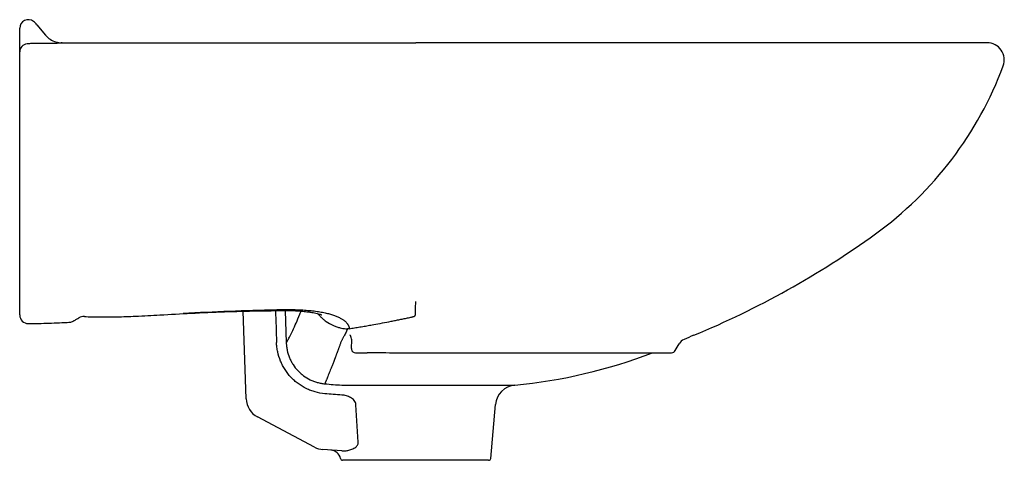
# Model space of a CAD drawing. Header units: millimetres. Extents: x 3861.407 to 3861.867, y 2172.725 to 2172.931.
import ezdxf

# ---------------------------------------------------------------- set-up
doc = ezdxf.new("R2010")
doc.units = ezdxf.units.MM
doc.layers.add('SANINDUSA', color=3, linetype='Continuous')

msp = doc.modelspace()

# ---------------------------------------------------------------- linework, layer by layer
at = {"layer": 'SANINDUSA'}
for p, q in [((3861.40673740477, 2172.926659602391), (3861.40673740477, 2172.926886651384)), ((3861.40673740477, 2172.922011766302), (3861.40673740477, 2172.926659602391)), ((3861.414734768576, 2172.928562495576), (3861.418822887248, 2172.923690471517)), ((3861.40673740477, 2172.91941455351), (3861.40673740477, 2172.922011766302)), ((3861.591733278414, 2172.920134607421), (3861.591737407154, 2172.920134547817)), ((3861.591733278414, 2172.920134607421), (3861.591737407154, 2172.920134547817)), ((3861.858737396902, 2172.920134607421), (3861.591737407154, 2172.920134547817)), ((3861.512525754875, 2172.753854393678), (3861.511098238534, 2172.794733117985)), ((3861.530808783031, 2172.79509070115), (3861.531286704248, 2172.780046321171)), ((3861.713011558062, 2172.776341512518), (3861.714841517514, 2172.779511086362)), ((3861.563664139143, 2172.775391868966), (3861.569064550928, 2172.775391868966)), ((3861.591737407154, 2172.775341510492), (3861.71127950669, 2172.775341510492)), ((3861.557161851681, 2172.760245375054), (3861.63802468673, 2172.760245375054)), ((3861.56485364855, 2172.733647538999), (3861.563834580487, 2172.751075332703)), ((3861.626817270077, 2172.726047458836), (3861.629014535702, 2172.751162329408)), ((3861.544450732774, 2172.73129816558), (3861.517846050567, 2172.745362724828)), ((3861.557280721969, 2172.729544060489), (3861.548426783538, 2172.73016318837)), ((3861.625821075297, 2172.725134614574), (3861.564998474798, 2172.725134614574))]:
    msp.add_line(p, q, dxfattribs=at)
at = {"layer": 'SANINDUSA', "flags": 128}
msp.add_lwpolyline([(3861.561698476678, 2172.777322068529), (3861.561698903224, 2172.777026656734), (3861.5617107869, 2172.776962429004)], dxfattribs=at)
at = {"layer": 'SANINDUSA'}
for centre, radius, start, end in [((3861.410737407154, 2172.926886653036), 0.003999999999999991, 52.3734116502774, 180), ((3861.407074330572, 2172.922134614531), 0.00999999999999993, 40.00000000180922, 52.3734116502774), ((3861.426482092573, 2172.930117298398), 0.009998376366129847, 219.999958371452, 236.664601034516), ((3861.426482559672, 2172.930118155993), 0.009999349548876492, 236.6650653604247, 270.387990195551), ((3861.410591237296, 2172.915750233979), 0.003854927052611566, 96.5302444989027, 178.6346218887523), ((3861.858737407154, 2172.912134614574), 0.008000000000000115, 339.6077352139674, 90), ((3861.706890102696, 2172.968582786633), 0.1700000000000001, 305.867849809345, 339.6077352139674), ((3861.563340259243, 2173.167123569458), 0.4149999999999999, 292.4222311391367, 305.867849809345), ((3861.410737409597, 2172.792995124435), 0.004000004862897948, 179.9923645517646, 270.636334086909), ((3861.436763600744, 2172.787274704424), 0.004999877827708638, 87.62814779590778, 119.5608406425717), ((3861.797919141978, 2172.598618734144), 0.2000000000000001, 112.4222311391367, 113.8180386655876), ((3861.719171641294, 2172.777011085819), 0.005000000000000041, 113.8180386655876, 149.9999999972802), ((3861.563664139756, 2172.777391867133), 0.002000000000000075, 192.3990121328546, 270), ((3861.614737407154, 2173.003801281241), 0.2446666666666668, 275.4616582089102, 290.9713872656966), ((3861.711279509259, 2172.777341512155), 0.00200000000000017, 270, 329.9999999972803), ((3861.638976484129, 2172.750290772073), 0.009999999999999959, 95.46165820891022, 175.0000000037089), ((3861.52251966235, 2172.754203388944), 0.0100000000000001, 182.0000000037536, 242.1368422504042), ((3861.549124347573, 2172.740138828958), 0.01000000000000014, 242.1368422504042, 265.999999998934), ((3861.55173712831, 2172.72491949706), 0.005000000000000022, 11.70149647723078, 85.99999999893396), ((3861.557612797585, 2172.726134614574), 0.001000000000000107, 191.6675755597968, 270), ((3861.62582107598, 2172.726134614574), 0.000999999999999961, 270, 355.0000000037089)]:
    msp.add_arc(centre, radius, start, end, dxfattribs=at)
msp.add_ellipse((3862.175536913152, 2177.602307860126), major_axis=(-0.07479736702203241, 12.22818110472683), ratio=0.0603502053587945, start_param=1.974459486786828, end_param=1.975779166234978, dxfattribs=at)
for points, knots in [([(3861.406737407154, 2172.91584209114), (3861.406737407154, 2172.916217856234), (3861.406737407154, 2172.91670130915), (3861.406737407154, 2172.917593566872), (3861.406737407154, 2172.917918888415), (3861.406737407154, 2172.918628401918), (3861.406737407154, 2172.919009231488), (3861.406737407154, 2172.919414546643)], [0, 0, 0, 0, 0.5000000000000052, 0.5000000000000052, 0.7500000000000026, 0.7500000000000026, 1, 1, 1, 1]), ([(3861.406737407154, 2172.79386705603), (3861.406737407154, 2172.794247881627), (3861.406737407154, 2172.794665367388), (3861.406737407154, 2172.79534623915), (3861.406737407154, 2172.795582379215), (3861.406737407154, 2172.796071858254), (3861.406737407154, 2172.796325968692), (3861.406737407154, 2172.797103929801), (3861.406737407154, 2172.7976424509), (3861.406737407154, 2172.798719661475), (3861.406737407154, 2172.799258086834), (3861.406737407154, 2172.801967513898), (3861.406737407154, 2172.804171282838), (3861.406737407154, 2172.810897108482), (3861.406737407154, 2172.815530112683), (3861.406737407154, 2172.822700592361), (3861.406737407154, 2172.82512765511), (3861.406737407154, 2172.828824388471), (3861.406737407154, 2172.830065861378), (3861.406737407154, 2172.832557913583), (3861.406737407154, 2172.833809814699), (3861.406737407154, 2172.837578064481), (3861.406737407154, 2172.840108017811), (3861.406737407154, 2172.845205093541), (3861.406737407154, 2172.847772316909), (3861.406737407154, 2172.855538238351), (3861.406737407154, 2172.860802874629), (3861.406737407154, 2172.867522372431), (3861.406737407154, 2172.868873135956), (3861.406737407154, 2172.871588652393), (3861.406737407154, 2172.872953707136), (3861.406737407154, 2172.877061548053), (3861.406737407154, 2172.879819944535), (3861.406737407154, 2172.885379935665), (3861.406737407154, 2172.888181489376), (3861.406737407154, 2172.893831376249), (3861.406737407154, 2172.896681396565), (3861.406737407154, 2172.902395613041), (3861.406737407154, 2172.905263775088), (3861.406737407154, 2172.908858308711), (3861.406737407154, 2172.909577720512), (3861.406737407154, 2172.910657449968), (3861.406737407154, 2172.911017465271), (3861.406737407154, 2172.91155764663), (3861.406737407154, 2172.91173785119), (3861.406737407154, 2172.912097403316), (3861.406737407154, 2172.912276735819), (3861.406737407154, 2172.912634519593), (3861.406737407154, 2172.912812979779), (3861.406737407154, 2172.913168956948), (3861.406737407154, 2172.913346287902), (3861.406737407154, 2172.913861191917), (3861.406737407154, 2172.914188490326), (3861.406737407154, 2172.914797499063), (3861.406737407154, 2172.915068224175), (3861.406737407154, 2172.915415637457), (3861.406737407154, 2172.915522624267), (3861.406737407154, 2172.915704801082), (3861.406737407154, 2172.915781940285), (3861.406737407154, 2172.91584209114)], [0, 0, 0, 0, 0.01562499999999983, 0.01562499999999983, 0.02343749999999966, 0.02343749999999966, 0.03124999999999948, 0.03124999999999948, 0.04687499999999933, 0.04687499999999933, 0.06249999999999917, 0.06249999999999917, 0.125, 0.125, 0.2500000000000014, 0.2500000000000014, 0.3125000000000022, 0.3125000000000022, 0.3437500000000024, 0.3437500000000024, 0.3750000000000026, 0.3750000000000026, 0.4375000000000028, 0.4375000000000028, 0.500000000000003, 0.500000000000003, 0.6250000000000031, 0.6250000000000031, 0.6562500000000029, 0.6562500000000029, 0.6875000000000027, 0.6875000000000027, 0.7500000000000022, 0.7500000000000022, 0.8125000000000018, 0.8125000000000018, 0.8750000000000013, 0.8750000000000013, 0.9375000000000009, 0.9375000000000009, 0.9531250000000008, 0.9531250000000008, 0.9609375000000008, 0.9609375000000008, 0.9648437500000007, 0.9648437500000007, 0.9687500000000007, 0.9687500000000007, 0.9726562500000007, 0.9726562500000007, 0.9765625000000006, 0.9765625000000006, 0.9843750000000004, 0.9843750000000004, 0.9921875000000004, 0.9921875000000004, 0.9960937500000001, 0.9960937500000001, 1, 1, 1, 1]), ([(3861.413403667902, 2172.919746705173), (3861.412865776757, 2172.919737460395), (3861.412326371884, 2172.919721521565), (3861.41124336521, 2172.919669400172), (3861.410699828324, 2172.919633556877), (3861.410152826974, 2172.919580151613)], [0, 0, 0, 0, 0.5, 0.5, 1, 1, 1, 1]), ([(3861.426550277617, 2172.920119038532), (3861.426593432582, 2172.920103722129), (3861.426481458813, 2172.920075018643), (3861.425994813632, 2172.920008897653), (3861.425779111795, 2172.919983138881), (3861.425215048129, 2172.919926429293), (3861.424874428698, 2172.919896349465), (3861.424270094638, 2172.919852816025), (3861.424052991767, 2172.919838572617), (3861.423585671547, 2172.919811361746), (3861.423333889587, 2172.919798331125), (3861.422539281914, 2172.919762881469), (3861.421958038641, 2172.919744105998), (3861.421009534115, 2172.919725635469), (3861.42068054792, 2172.919721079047), (3861.41999649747, 2172.919715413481), (3861.419641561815, 2172.91971432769), (3861.418920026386, 2172.919715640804), (3861.418551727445, 2172.919718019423), (3861.417988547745, 2172.919724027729), (3861.417704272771, 2172.919727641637), (3861.417368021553, 2172.919732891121), (3861.417198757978, 2172.919735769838), (3861.417113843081, 2172.919737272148), (3861.417071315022, 2172.919738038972), (3861.417050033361, 2172.919738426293), (3861.417040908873, 2172.919738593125), (3861.417034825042, 2172.919738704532), (3861.417032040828, 2172.919739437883), (3861.417028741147, 2172.919738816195)], [0, 0, 0, 0, 0.2500000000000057, 0.2500000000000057, 0.3750000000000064, 0.3750000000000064, 0.5000000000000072, 0.5000000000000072, 0.5625000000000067, 0.5625000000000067, 0.625000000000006, 0.625000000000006, 0.7500000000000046, 0.7500000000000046, 0.8125000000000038, 0.8125000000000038, 0.8750000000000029, 0.8750000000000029, 0.9375000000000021, 0.9375000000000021, 0.9687500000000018, 0.9843749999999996, 0.9921874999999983, 0.9960937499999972, 0.9980468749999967, 0.9990234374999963, 0.9995117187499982, 0.9995117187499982, 1, 1, 1, 1]), ([(3861.426470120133, 2172.920134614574), (3861.426891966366, 2172.920134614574), (3861.427735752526, 2172.920134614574), (3861.429009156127, 2172.920134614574), (3861.430288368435, 2172.920134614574), (3861.43157393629, 2172.920134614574), (3861.432865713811, 2172.920134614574), (3861.434606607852, 2172.920134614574), (3861.436804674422, 2172.920134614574), (3861.439470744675, 2172.920134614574), (3861.442158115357, 2172.920134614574), (3861.444866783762, 2172.920134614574), (3861.4475967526, 2172.920134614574), (3861.450348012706, 2172.920134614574), (3861.453120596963, 2172.920134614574), (3861.455914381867, 2172.920134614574), (3861.458729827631, 2172.920134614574), (3861.461565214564, 2172.920134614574), (3861.463472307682, 2172.920134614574), (3861.464426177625, 2172.920134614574)], [0, 0, 0, 0, 0.03536483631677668, 0.07073752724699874, 0.1061193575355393, 0.1415116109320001, 0.1769155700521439, 0.2123325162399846, 0.2840157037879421, 0.3556514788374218, 0.4272504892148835, 0.4988233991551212, 0.570380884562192, 0.6419336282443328, 0.7134923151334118, 0.7850676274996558, 0.8566702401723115, 0.9283108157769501, 1, 1, 1, 1]), ([(3861.464426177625, 2172.920134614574), (3861.46492387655, 2172.920134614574), (3861.465919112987, 2172.920134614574), (3861.467418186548, 2172.920134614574), (3861.468921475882, 2172.920134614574), (3861.470429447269, 2172.920134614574), (3861.471941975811, 2172.920134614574), (3861.473459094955, 2172.920134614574), (3861.474980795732, 2172.920134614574), (3861.476507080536, 2172.920134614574), (3861.478037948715, 2172.920134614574), (3861.479573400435, 2172.920134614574), (3861.481113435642, 2172.920134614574), (3861.48265805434, 2172.920134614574), (3861.484207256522, 2172.920134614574), (3861.485761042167, 2172.920134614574), (3861.487319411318, 2172.920134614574), (3861.488882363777, 2172.920134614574), (3861.490449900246, 2172.920134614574), (3861.492440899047, 2172.920134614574), (3861.494859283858, 2172.920134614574), (3861.497710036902, 2172.920134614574), (3861.500571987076, 2172.920134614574), (3861.503445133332, 2172.920134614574), (3861.506329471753, 2172.920134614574), (3861.509225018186, 2172.920134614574), (3861.512131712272, 2172.920134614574), (3861.51504977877, 2172.920134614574), (3861.517978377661, 2172.920134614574), (3861.519939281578, 2172.920134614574), (3861.520919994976, 2172.920134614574)], [0, 0, 0, 0, 0.02780370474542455, 0.05559839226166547, 0.08338518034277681, 0.1111651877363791, 0.1389395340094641, 0.1667093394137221, 0.1944757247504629, 0.2222398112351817, 0.2500027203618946, 0.2777655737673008, 0.3055294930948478, 0.3332955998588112, 0.3610650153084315, 0.3888388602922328, 0.416618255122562, 0.4444043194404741, 0.4721981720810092, 0.50000093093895, 0.5500376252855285, 0.6000487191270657, 0.6500407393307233, 0.7000202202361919, 0.7499937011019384, 0.7999677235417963, 0.8499488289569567, 0.8999435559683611, 0.9499584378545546, 1, 1, 1, 1]), ([(3861.520919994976, 2172.920134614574), (3861.521466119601, 2172.920134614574), (3861.522558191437, 2172.920134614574), (3861.524199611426, 2172.920134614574), (3861.525843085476, 2172.920134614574), (3861.527488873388, 2172.920134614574), (3861.529136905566, 2172.920134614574), (3861.530787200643, 2172.920134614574), (3861.532439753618, 2172.920134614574), (3861.534094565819, 2172.920134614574), (3861.535751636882, 2172.920134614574), (3861.537410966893, 2172.920134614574), (3861.539072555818, 2172.920134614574), (3861.540736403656, 2172.920134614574), (3861.542402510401, 2172.920134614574), (3861.544070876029, 2172.920134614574), (3861.545741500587, 2172.920134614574), (3861.547414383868, 2172.920134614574), (3861.549089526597, 2172.920134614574), (3861.551213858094, 2172.920134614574), (3861.553788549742, 2172.920134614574), (3861.556815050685, 2172.920134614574), (3861.559844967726, 2172.920134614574), (3861.562878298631, 2172.920134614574), (3861.565915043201, 2172.920134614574), (3861.568955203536, 2172.920134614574), (3861.571998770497, 2172.920134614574), (3861.575045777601, 2172.920134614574), (3861.57809609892, 2172.920134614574), (3861.580131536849, 2172.920134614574), (3861.581149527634, 2172.920134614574)], [0, 0, 0, 0, 0.0278037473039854, 0.0555984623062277, 0.08338526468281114, 0.1111652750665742, 0.138939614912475, 0.1667094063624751, 0.1944757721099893, 0.2222398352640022, 0.2500027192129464, 0.2777655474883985, 0.3055294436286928, 0.3332955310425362, 0.3610649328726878, 0.3888387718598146, 0.4166181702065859, 0.4444042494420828, 0.4721981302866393, 0.5000009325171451, 0.5500376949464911, 0.6000488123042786, 0.6500408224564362, 0.7000202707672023, 0.7499937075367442, 0.7999676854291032, 0.8499487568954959, 0.899943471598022, 0.9499583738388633, 1, 1, 1, 1]), ([(3861.560641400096, 2172.786568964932), (3861.561060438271, 2172.786636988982), (3861.561898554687, 2172.786773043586), (3861.563160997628, 2172.786981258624), (3861.564427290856, 2172.787192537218), (3861.565697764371, 2172.787407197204), (3861.566972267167, 2172.787625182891), (3861.56825077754, 2172.787846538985), (3861.569533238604, 2172.788071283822), (3861.570819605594, 2172.788299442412), (3861.573023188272, 2172.788694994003), (3861.57615264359, 2172.789270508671), (3861.579555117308, 2172.789919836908), (3861.582283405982, 2172.790455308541), (3861.584337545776, 2172.79086647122), (3861.586390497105, 2172.791286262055), (3861.588108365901, 2172.79164699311), (3861.589327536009, 2172.791914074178), (3861.590004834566, 2172.79207150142), (3861.590429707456, 2172.792177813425), (3861.590733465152, 2172.792263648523), (3861.590967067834, 2172.792339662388), (3861.591174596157, 2172.792424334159), (3861.591346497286, 2172.792528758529), (3861.591459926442, 2172.792647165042), (3861.591551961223, 2172.792812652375), (3861.591604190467, 2172.793013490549), (3861.591640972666, 2172.793268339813), (3861.591669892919, 2172.793609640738), (3861.591696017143, 2172.79422096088), (3861.591716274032, 2172.795313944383), (3861.591731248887, 2172.797069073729), (3861.59173517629, 2172.798515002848), (3861.591737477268, 2172.799362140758)], [0, 0, 0, 0, 0.02928249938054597, 0.05856779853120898, 0.08785675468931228, 0.1171502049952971, 0.1464489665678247, 0.175753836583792, 0.2050655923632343, 0.2343849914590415, 0.2637127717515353, 0.3553351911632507, 0.4466299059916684, 0.4927685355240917, 0.538091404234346, 0.5838266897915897, 0.6295610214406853, 0.652424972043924, 0.6652862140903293, 0.6752956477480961, 0.6815766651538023, 0.6868167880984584, 0.6926318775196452, 0.6984394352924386, 0.7042562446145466, 0.7100848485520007, 0.721693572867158, 0.7317999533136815, 0.7448704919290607, 0.7680650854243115, 0.8144538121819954, 0.8912925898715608, 1, 1, 1, 1]), ([(3861.40673740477, 2172.793075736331), (3861.40673740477, 2172.793065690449), (3861.40673740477, 2172.793039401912), (3861.40673740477, 2172.793550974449), (3861.40673740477, 2172.793867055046)], [0, 0, 0, 0, 0.3821392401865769, 0.9999999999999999, 0.9999999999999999, 0.9999999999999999, 0.9999999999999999]), ([(3861.432025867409, 2172.790303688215), (3861.432135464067, 2172.790360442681), (3861.43263259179, 2172.790617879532), (3861.433331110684, 2172.791056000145), (3861.434056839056, 2172.791481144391), (3861.434315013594, 2172.791632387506)], [0, 0, 0, 0, 0.1541194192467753, 0.6990818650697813, 1, 1, 1, 1]), ([(3861.436994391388, 2172.792282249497), (3861.437272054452, 2172.792264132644), (3861.439860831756, 2172.79209522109), (3861.44492068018, 2172.792053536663), (3861.452612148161, 2172.792118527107), (3861.461778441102, 2172.792437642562), (3861.473329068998, 2172.793031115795), (3861.487134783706, 2172.793879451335), (3861.50240779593, 2172.794521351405), (3861.515541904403, 2172.794919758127), (3861.523498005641, 2172.795003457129), (3861.526205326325, 2172.795031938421)], [0, 0, 0, 0, 0.00933073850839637, 0.08699466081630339, 0.1696907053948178, 0.2676193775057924, 0.3950822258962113, 0.5583770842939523, 0.7326264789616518, 0.9090175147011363, 1, 1, 1, 1]), ([(3861.526134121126, 2172.795082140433), (3861.527880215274, 2172.79509682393), (3861.531105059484, 2172.795123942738), (3861.535424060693, 2172.794999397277), (3861.538811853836, 2172.79477206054), (3861.54129124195, 2172.794504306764), (3861.54311505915, 2172.794236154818), (3861.5450008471, 2172.793892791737), (3861.54649082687, 2172.793524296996), (3861.54746362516, 2172.793217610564), (3861.54788229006, 2172.793057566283), (3861.547919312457, 2172.793049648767), (3861.54793563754, 2172.793046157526)], [0, 0, 0, 0, 0.1839889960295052, 0.3398074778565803, 0.4672157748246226, 0.56500423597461, 0.6343351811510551, 0.6962665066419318, 0.8279949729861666, 0.893549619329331, 0.9530605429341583, 1, 1, 1, 1]), ([(3861.526204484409, 2172.795124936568), (3861.526241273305, 2172.795110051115), (3861.52637005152, 2172.795057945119), (3861.526491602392, 2172.79530032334), (3861.52657842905, 2172.795473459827)], [0, 0, 0, 0, 0.2856763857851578, 1, 1, 1, 1]), ([(3861.526578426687, 2172.795473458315), (3861.526900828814, 2172.795479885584), (3861.527539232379, 2172.795492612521), (3861.528485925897, 2172.795507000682), (3861.529412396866, 2172.795517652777), (3861.530318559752, 2172.795524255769), (3861.531204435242, 2172.795526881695), (3861.532070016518, 2172.795525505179), (3861.532915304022, 2172.795520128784), (3861.53374029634, 2172.795510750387), (3861.534544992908, 2172.795497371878), (3861.535329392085, 2172.795479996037), (3861.536093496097, 2172.795458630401), (3861.536837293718, 2172.795433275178), (3861.537560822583, 2172.795403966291), (3861.539092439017, 2172.795331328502), (3861.541367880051, 2172.795180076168), (3861.544282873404, 2172.794880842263), (3861.546977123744, 2172.794490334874), (3861.549372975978, 2172.794023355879), (3861.551486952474, 2172.793495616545), (3861.553339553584, 2172.792920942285), (3861.554995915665, 2172.79228454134), (3861.556455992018, 2172.791589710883), (3861.557462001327, 2172.790992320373), (3861.558130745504, 2172.79052675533), (3861.558542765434, 2172.790210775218), (3861.558917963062, 2172.789891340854), (3861.559256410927, 2172.789568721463), (3861.559558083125, 2172.789243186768), (3861.559822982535, 2172.788915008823), (3861.560051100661, 2172.78858446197), (3861.560242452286, 2172.788251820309), (3861.560396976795, 2172.787917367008), (3861.560514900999, 2172.787581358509), (3861.560595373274, 2172.787244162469), (3861.560641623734, 2172.786905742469), (3861.560641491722, 2172.786681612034), (3861.560641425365, 2172.786568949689)], [0, 0, 0, 0, 0.01914218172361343, 0.03790433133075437, 0.05628848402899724, 0.0742967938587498, 0.09193154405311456, 0.109195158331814, 0.1260902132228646, 0.1426194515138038, 0.1587857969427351, 0.174592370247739, 0.1900425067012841, 0.2051397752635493, 0.2198879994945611, 0.2342912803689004, 0.2992737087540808, 0.3616349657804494, 0.421825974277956, 0.4803445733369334, 0.5323450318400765, 0.5833543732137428, 0.6337973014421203, 0.6841170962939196, 0.7347660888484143, 0.7551847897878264, 0.7754887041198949, 0.7957074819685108, 0.8158713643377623, 0.8360110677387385, 0.8561576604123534, 0.8763424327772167, 0.8965967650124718, 0.916951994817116, 0.937439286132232, 0.9580895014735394, 0.9789330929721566, 1, 1, 1, 1]), ([(3861.531286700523, 2172.78004631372), (3861.531523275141, 2172.780428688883), (3861.531987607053, 2172.781179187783), (3861.53303403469, 2172.783118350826), (3861.5343061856, 2172.785705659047), (3861.535848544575, 2172.789137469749), (3861.537163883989, 2172.792190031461), (3861.538011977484, 2172.794332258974), (3861.538193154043, 2172.79478989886)], [0, 0, 0, 0, 0.1954793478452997, 0.3836730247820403, 0.5670737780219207, 0.7586536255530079, 0.948441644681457, 1, 1, 1, 1]), ([(3861.546012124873, 2172.793614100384), (3861.546020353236, 2172.793603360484), (3861.546198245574, 2172.79337117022), (3861.546511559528, 2172.793031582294), (3861.546996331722, 2172.792504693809), (3861.547470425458, 2172.792023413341), (3861.54795870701, 2172.791565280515), (3861.54845974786, 2172.791121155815), (3861.549079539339, 2172.79060617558), (3861.550630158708, 2172.789438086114), (3861.552604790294, 2172.788312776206), (3861.554871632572, 2172.787428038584), (3861.556349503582, 2172.786995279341), (3861.557554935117, 2172.786740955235), (3861.558667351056, 2172.786584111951), (3861.559377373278, 2172.786544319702), (3861.559820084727, 2172.786519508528)], [0, 0, 0, 0, 0.002601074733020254, 0.05623369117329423, 0.08813278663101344, 0.1391941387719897, 0.184026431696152, 0.2148988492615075, 0.2655210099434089, 0.3357337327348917, 0.5795404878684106, 0.6872988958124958, 0.7896490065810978, 0.8663848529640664, 0.9166885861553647, 1, 1, 1, 1]), ([(3861.410781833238, 2172.788995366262), (3861.412789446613, 2172.789046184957), (3861.418034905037, 2172.789076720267), (3861.424368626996, 2172.789292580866), (3861.428657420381, 2172.789535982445), (3861.429748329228, 2172.789597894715)], [0, 0, 0, 0, 0.3195532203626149, 0.8269197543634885, 1, 1, 1, 1]), ([(3861.42975323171, 2172.789607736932), (3861.429887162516, 2172.789608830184), (3861.430327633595, 2172.789612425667), (3861.431008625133, 2172.789812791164), (3861.431626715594, 2172.790064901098), (3861.43192386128, 2172.79023876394), (3861.432023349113, 2172.790296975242)], [0, 0, 0, 0, 0.1528340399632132, 0.5026399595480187, 0.8334780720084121, 1, 1, 1, 1]), ([(3861.558559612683, 2172.783498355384), (3861.558453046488, 2172.783324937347), (3861.558240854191, 2172.782979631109), (3861.557927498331, 2172.782454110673), (3861.557619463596, 2172.781926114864), (3861.557316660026, 2172.781395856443), (3861.557117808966, 2172.781037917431), (3861.557018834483, 2172.780859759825)], [0, 0, 0, 0, 0.2035882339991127, 0.4053804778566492, 0.605378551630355, 0.803584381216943, 1, 1, 1, 1]), ([(3861.559796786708, 2172.786432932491), (3861.559772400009, 2172.786348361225), (3861.559723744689, 2172.786179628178), (3861.559638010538, 2172.785930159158), (3861.559544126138, 2172.785683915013), (3861.559473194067, 2172.785522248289), (3861.55943780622, 2172.78544159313)], [0, 0, 0, 0, 0.2517675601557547, 0.5023160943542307, 0.7517066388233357, 1, 1, 1, 1]), ([(3861.560640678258, 2172.786569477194), (3861.560595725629, 2172.786562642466), (3861.560507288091, 2172.786549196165), (3861.5603705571, 2172.786534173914), (3861.56023378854, 2172.786523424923), (3861.560096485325, 2172.786517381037), (3861.559958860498, 2172.786515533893), (3861.559866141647, 2172.786518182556), (3861.559820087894, 2172.786519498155)], [0, 0, 0, 0, 0.1782858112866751, 0.3507505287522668, 0.518220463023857, 0.6815966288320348, 0.8418480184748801, 1, 1, 1, 1]), ([(3861.54925775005, 2172.756246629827), (3861.547756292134, 2172.756384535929), (3861.546287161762, 2172.756655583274), (3861.544130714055, 2172.757256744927), (3861.543419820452, 2172.757489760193), (3861.542014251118, 2172.758022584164), (3861.541318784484, 2172.758323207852), (3861.539297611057, 2172.759308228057), (3861.538022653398, 2172.760079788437), (3861.536217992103, 2172.761407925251), (3861.535634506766, 2172.761879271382), (3861.534504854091, 2172.762881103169), (3861.533963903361, 2172.763407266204), (3861.532426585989, 2172.765044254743), (3861.531508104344, 2172.766219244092), (3861.530492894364, 2172.767792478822), (3861.530296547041, 2172.768112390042), (3861.529917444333, 2172.768762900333), (3861.529734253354, 2172.769094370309), (3861.529209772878, 2172.770096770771), (3861.528892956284, 2172.770776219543), (3861.528037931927, 2172.772847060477), (3861.527594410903, 2172.774270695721), (3861.527120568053, 2172.776471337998), (3861.526994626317, 2172.777217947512), (3861.526811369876, 2172.778713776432), (3861.526753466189, 2172.779464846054), (3861.526729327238, 2172.780219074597)], [0, 0, 0, 0, 0.1249999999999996, 0.1249999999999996, 0.1874999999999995, 0.1874999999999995, 0.2499999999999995, 0.2499999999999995, 0.3749999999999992, 0.3749999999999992, 0.4374999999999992, 0.4374999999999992, 0.4999999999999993, 0.4999999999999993, 0.6249999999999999, 0.6249999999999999, 0.6562499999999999, 0.6562499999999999, 0.6874999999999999, 0.6874999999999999, 0.75, 0.75, 0.8749999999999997, 0.8749999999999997, 0.9374999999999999, 0.9374999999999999, 1, 1, 1, 1]), ([(3861.531286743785, 2172.780044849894), (3861.531305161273, 2172.779443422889), (3861.531350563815, 2172.778841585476), (3861.531495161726, 2172.777645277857), (3861.53159487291, 2172.777047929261), (3861.531970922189, 2172.775286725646), (3861.532323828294, 2172.774146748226), (3861.533005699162, 2172.772487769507), (3861.53325855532, 2172.771943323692), (3861.533817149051, 2172.770872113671), (3861.534121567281, 2172.770348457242), (3861.535095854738, 2172.768835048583), (3861.535830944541, 2172.76789319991), (3861.537062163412, 2172.766581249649), (3861.537495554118, 2172.766159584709), (3861.538400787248, 2172.765356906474), (3861.538868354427, 2172.764979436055), (3861.540314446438, 2172.76391629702), (3861.541336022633, 2172.76329935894), (3861.542955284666, 2172.762512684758), (3861.543512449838, 2172.762272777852), (3861.544638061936, 2172.761848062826), (3861.545207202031, 2172.761662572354), (3861.546357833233, 2172.761343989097), (3861.546939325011, 2172.761210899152), (3861.548114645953, 2172.76099707), (3861.548709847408, 2172.76091620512), (3861.54930861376, 2172.7608623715)], [0, 0, 0, 0, 0.06250000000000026, 0.06250000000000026, 0.1250000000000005, 0.1250000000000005, 0.2500000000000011, 0.2500000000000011, 0.3125000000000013, 0.3125000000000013, 0.3750000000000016, 0.3750000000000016, 0.5000000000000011, 0.5000000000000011, 0.5625000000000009, 0.5625000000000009, 0.6250000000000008, 0.6250000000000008, 0.7500000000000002, 0.7500000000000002, 0.8125000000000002, 0.8125000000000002, 0.8750000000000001, 0.8750000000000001, 0.9375000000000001, 0.9375000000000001, 1, 1, 1, 1]), ([(3861.557018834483, 2172.780859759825), (3861.556944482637, 2172.780652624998), (3861.556796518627, 2172.780240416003), (3861.556578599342, 2172.779637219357), (3861.5563650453, 2172.779048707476), (3861.556156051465, 2172.778475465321), (3861.555951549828, 2172.777916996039), (3861.555751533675, 2172.7773730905), (3861.555555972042, 2172.776843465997), (3861.555364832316, 2172.776327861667), (3861.555178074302, 2172.775826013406), (3861.554995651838, 2172.775337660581), (3861.554817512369, 2172.774862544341), (3861.554643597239, 2172.774400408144), (3861.55447384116, 2172.773950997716), (3861.55430817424, 2172.773514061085), (3861.554146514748, 2172.773089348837), (3861.553797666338, 2172.772176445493), (3861.55328878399, 2172.770862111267), (3861.552662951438, 2172.769268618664), (3861.552111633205, 2172.767877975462), (3861.551417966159, 2172.766142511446), (3861.550670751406, 2172.764331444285), (3861.550145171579, 2172.763019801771), (3861.549852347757, 2172.762296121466), (3861.549704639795, 2172.761928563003), (3861.549577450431, 2172.761604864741), (3861.549469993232, 2172.76132165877), (3861.549379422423, 2172.761072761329), (3861.549330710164, 2172.760931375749), (3861.549306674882, 2172.760861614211)], [0, 0, 0, 0, 0.01791288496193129, 0.0356475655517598, 0.05320395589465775, 0.07058198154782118, 0.08778158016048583, 0.1048027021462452, 0.1216453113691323, 0.1383093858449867, 0.1547949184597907, 0.1711019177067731, 0.1872304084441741, 0.2031804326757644, 0.2189520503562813, 0.2345453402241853, 0.2499604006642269, 0.2651973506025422, 0.3356505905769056, 0.4028538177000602, 0.4668097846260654, 0.5275318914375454, 0.6647538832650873, 0.7877792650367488, 0.8256496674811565, 0.862475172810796, 0.8982824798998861, 0.9331070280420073, 0.966994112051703, 0.9999999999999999, 0.9999999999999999, 0.9999999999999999, 0.9999999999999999]), ([(3861.561862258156, 2172.779602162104), (3861.561907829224, 2172.779885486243), (3861.561936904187, 2172.780169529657), (3861.561953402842, 2172.780739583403), (3861.561941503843, 2172.781025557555), (3861.561896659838, 2172.78131319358)], [0, 0, 0, 0, 0.5, 0.5, 1, 1, 1, 1]), ([(3861.569064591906, 2172.775423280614), (3861.569172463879, 2172.775423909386), (3861.573744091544, 2172.775450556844), (3861.581301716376, 2172.77535795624), (3861.58875148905, 2172.775373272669), (3861.591737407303, 2172.775379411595)], [0, 0, 0, 0, 0.01427353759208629, 0.604914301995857, 1, 1, 1, 1]), ([(3861.563834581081, 2172.751075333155), (3861.563813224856, 2172.75144056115), (3861.563723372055, 2172.751799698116), (3861.563438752, 2172.752463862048), (3861.563241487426, 2172.752776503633), (3861.562785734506, 2172.753337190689), (3861.562525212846, 2172.753590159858), (3861.561960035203, 2172.754048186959), (3861.561660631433, 2172.75424926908), (3861.561035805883, 2172.754608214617), (3861.560708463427, 2172.754766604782), (3861.560039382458, 2172.755041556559), (3861.559699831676, 2172.755157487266), (3861.55866806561, 2172.755448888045), (3861.557962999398, 2172.755569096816), (3861.557241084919, 2172.755616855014)], [0, 0, 0, 0, 0.125, 0.125, 0.25, 0.25, 0.375, 0.375, 0.5, 0.5, 0.625, 0.625, 0.75, 0.75, 1, 1, 1, 1]), ([(3861.558740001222, 2172.729561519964), (3861.559041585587, 2172.729587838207), (3861.559345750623, 2172.729627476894), (3861.559958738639, 2172.729733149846), (3861.56026825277, 2172.729799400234), (3861.561192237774, 2172.730037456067), (3861.561805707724, 2172.730246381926), (3861.562707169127, 2172.730667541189), (3861.563006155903, 2172.730827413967), (3861.563578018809, 2172.731194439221), (3861.56385215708, 2172.731400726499), (3861.564227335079, 2172.731771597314), (3861.564346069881, 2172.731905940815), (3861.564557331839, 2172.732196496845), (3861.56465146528, 2172.732355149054), (3861.564797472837, 2172.732696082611), (3861.564849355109, 2172.732880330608), (3861.5648945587, 2172.733257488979), (3861.564888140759, 2172.733454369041), (3861.564853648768, 2172.733647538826)], [0, 0, 0, 0, 0.1249999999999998, 0.1249999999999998, 0.2499999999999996, 0.2499999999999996, 0.4999999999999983, 0.4999999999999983, 0.6249999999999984, 0.6249999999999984, 0.7499999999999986, 0.7499999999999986, 0.8124999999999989, 0.8124999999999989, 0.8749999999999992, 0.8749999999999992, 0.9374999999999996, 0.9374999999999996, 1, 1, 1, 1]), ([(3861.560271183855, 2172.725134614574), (3861.559498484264, 2172.725134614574), (3861.557956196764, 2172.725134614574), (3861.55772766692, 2172.725134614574), (3861.557613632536, 2172.725134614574)], [0, 0, 0, 0, 0.5010087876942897, 1, 1, 1, 1])]:
    msp.add_open_spline(points, degree=3, knots=knots, dxfattribs=at)
for points in [[(3861.417028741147, 2172.919738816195), (3861.41581089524, 2172.919774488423), (3861.414600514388, 2172.91976727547), (3861.413403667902, 2172.919746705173)], [(3861.426469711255, 2172.920134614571), (3861.426493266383, 2172.920134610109), (3861.426520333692, 2172.920129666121), (3861.426550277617, 2172.920119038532)], [(3861.581149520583, 2172.920134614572), (3861.584675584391, 2172.920134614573), (3861.588204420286, 2172.920134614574), (3861.591733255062, 2172.920134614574)], [(3861.483049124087, 2172.793804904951), (3861.497544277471, 2172.794614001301), (3861.512056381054, 2172.79516896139), (3861.526578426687, 2172.795473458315)], [(3861.55943780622, 2172.78544159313), (3861.559140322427, 2172.784783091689), (3861.558847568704, 2172.784135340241), (3861.558559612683, 2172.783498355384)], [(3861.559820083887, 2172.78651951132), (3861.559812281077, 2172.786490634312), (3861.559804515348, 2172.786461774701), (3861.559796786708, 2172.786432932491)], [(3861.561255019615, 2172.783449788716), (3861.561211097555, 2172.78354292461), (3861.561166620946, 2172.78363170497), (3861.561121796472, 2172.783716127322)], [(3861.561632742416, 2172.782460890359), (3861.561518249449, 2172.78283636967), (3861.561392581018, 2172.783163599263), (3861.561255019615, 2172.783449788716)], [(3861.561896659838, 2172.78131319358), (3861.561829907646, 2172.781741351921), (3861.561737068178, 2172.782118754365), (3861.561632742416, 2172.782460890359)], [(3861.561698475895, 2172.77732206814), (3861.561752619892, 2172.778082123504), (3861.561807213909, 2172.778842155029), (3861.561862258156, 2172.779602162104)], [(3861.549306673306, 2172.760861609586), (3861.551922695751, 2172.760622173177), (3861.554541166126, 2172.760417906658), (3861.557161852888, 2172.760245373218)], [(3861.557241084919, 2172.755616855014), (3861.554577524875, 2172.755793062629), (3861.551916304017, 2172.756001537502), (3861.549257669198, 2172.756245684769)], [(3861.557280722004, 2172.729544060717), (3861.557758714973, 2172.729510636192), (3861.558244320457, 2172.729518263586), (3861.558740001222, 2172.729561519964)], [(3861.561988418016, 2172.725134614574), (3861.561348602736, 2172.725134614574), (3861.560776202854, 2172.725134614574), (3861.560271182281, 2172.725134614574)], [(3861.563108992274, 2172.725134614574), (3861.562706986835, 2172.725134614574), (3861.562333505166, 2172.725134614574), (3861.561988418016, 2172.725134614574)], [(3861.564998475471, 2172.725134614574), (3861.564349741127, 2172.725134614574), (3861.563702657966, 2172.725134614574), (3861.563108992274, 2172.725134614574)]]:
    msp.add_open_spline(points, degree=3, dxfattribs=at)

doc.saveas('drawing.dxf')
